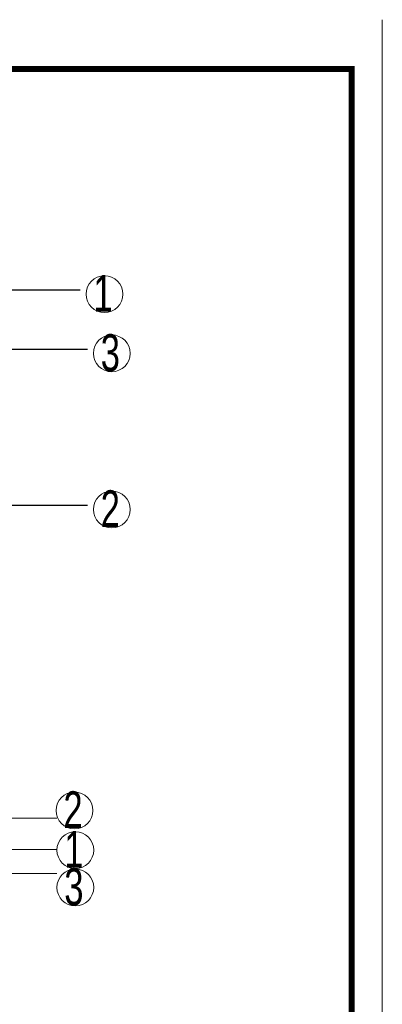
# Model space of a CAD drawing. Header units: inches. Extents: x 112594 to 193184, y 44995 to 116598.
# Tile 115 of 153: x 188646 to 188941, y 71232 to 72034. Entities that reach past the tile are written whole.
import ezdxf

# ---------------------------------------------------------------- set-up
doc = ezdxf.new("R2010")
doc.units = ezdxf.units.IN
doc.header["$MEASUREMENT"] = 0
doc.linetypes.add('CENTER', pattern=[50.8, 31.75, -6.35, 6.35, -6.35])
doc.layers.get('0').update_dxf_attribs({"lineweight": 15})
for name, color, linetype, lineweight in [('2', 5, 'CENTER', 18), ('BM1', 7, 'Continuous', 15), ('细实线', 4, 'Continuous', 25)]:
    doc.layers.add(name, color=color, linetype=linetype, lineweight=lineweight)
doc.styles.add('hz-e', font='hztxt_e.shx', dxfattribs={"width": 0.75, "bigfont": 'hztxt.shx'})

msp = doc.modelspace()

# ---------------------------------------------------------------- linework, layer by layer
for p, q in [((187568.13124, 71383.44945), (188676.13787, 71383.44945)), ((187568.13124, 71357.85716), (188676.13787, 71357.85716)), ((187568.13124, 71338.4741), (188676.13787, 71338.4741))]:
    msp.add_line(p, q)
at = {"layer": '2', "color": 7, "linetype": 'Continuous'}
for centre in [(188714.85192, 71810.73795), (188720.79241, 71762.44419), (188720.79241, 71635.16827), (188690.42085, 71389.77699), (188691.1314, 71357.41677), (188691.1314, 71326.98786)]:
    msp.add_circle(centre, 15, dxfattribs=at)
at = {"layer": 'BM1', "linetype": 'Continuous'}
msp.add_line((188941.18397, 72034.45647), (188941.18397, 70534.30494), dxfattribs=at)
at = {"layer": 'BM1', "color": 0, "linetype": 'Continuous'}
msp.add_line((188941.18397, 72019.30343), (188941.18397, 70534.30494), dxfattribs=at)
msp.add_line((188941.18397, 72019.30343), (188941.18397, 70534.30494), dxfattribs=at)
msp.add_line((188941.18397, 72019.30343), (188941.18397, 70534.30494), dxfattribs=at)
msp.add_line((188941.18397, 72019.30343), (188941.18397, 70534.30494), dxfattribs=at)
msp.add_line((188941.18397, 72019.30343), (188941.18397, 70534.30494), dxfattribs=at)
at = {"layer": 'BM1', "color": 0, "linetype": 'Continuous', "const_width": 4.99949}
msp.add_lwpolyline([(186903.69186, 70559.30239), (186903.69186, 71994.30598), (188916.18652, 71994.30598), (188916.18652, 70559.30239)], close=True, dxfattribs=at)
at = {"layer": '细实线'}
for p, q in [((187571.55549, 71814.13997), (188695.14339, 71814.13997)), ((187577.49598, 71765.84621), (188701.08388, 71765.84621)), ((187574.51864, 71638.57029), (188701.05034, 71638.57029))]:
    msp.add_line(p, q, dxfattribs=at)

# ---------------------------------------------------------------- texts
at = {"style": 'hz-e', "width": 0.7}
for s, p in [('1', (188705.88104, 71796.33059)), ('3', (188711.82153, 71748.03684)), ('2', (188711.78799, 71620.76092)), ('2', (188681.41643, 71375.36963)), ('1', (188682.12698, 71343.00942)), ('3', (188682.12698, 71312.5805))]:
    msp.add_text(s, height=30, dxfattribs=at).set_placement(p)

doc.saveas('drawing.dxf')
